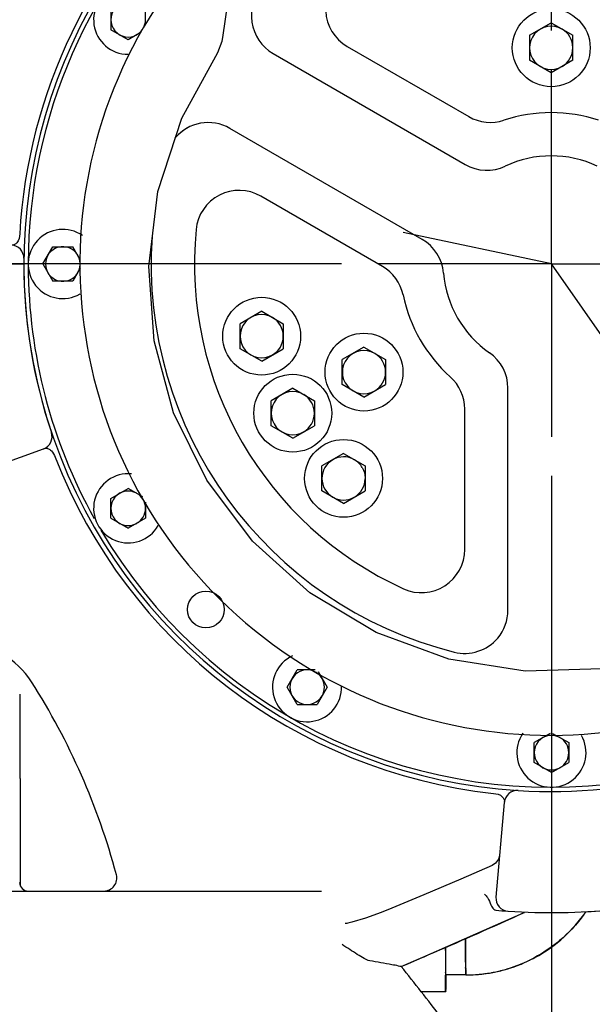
# Model space of a CAD drawing. Header units: millimetres. Extents: x 4086 to 10416, y 123 to 1549.
# Tile 247 of 256: x 9373 to 9395, y 1093 to 1131. Entities that reach past the tile are written whole.
import ezdxf

# ---------------------------------------------------------------- set-up
doc = ezdxf.new("R2010")
doc.units = ezdxf.units.MM
doc.linetypes.add('CENTER', pattern=[0.6, 0.375, -0.075, 0.075, -0.075])
for name, color, linetype in [('中心线', 7, 'Continuous'), ('尺寸标注', 7, 'Continuous'), ('运动范围', 7, 'Continuous')]:
    doc.layers.add(name, color=color, linetype=linetype)
doc.styles.add('思源黑', font='SourceHanSansCN-Normal.ttf')
doc.dimstyles.new('尺寸标注_1_6比例中六', dxfattribs={"dimtxt": 10, "dimasz": 8, "dimexe": 2, "dimexo": 1.5, "dimgap": 1, "dimtad": 1, "dimdec": 1, "dimlfac": 6, "dimdsep": 46, "dimtxsty": '思源黑', "dimcen": 0.09, "dimadec": 0, "dimazin": 0, "dimtp": 0.01, "dimtm": 0.01, "dimtfac": 1, "dimtdec": 1, "dimtofl": 0, "dimtmove": 0, "dimatfit": 3, "dimfxl": 1, "dimtolj": 1, "dimarcsym": 0})

# ---------------------------------------------------------------- blocks, each defined once
blk = doc.blocks.new('*D665')
at = {"layer": 'Defpoints', "color": 0}
for p in [(9304.882, 1121.465), (9386.488, 1121.465), (9340.564, 1038.131)]:
    blk.add_point(p, dxfattribs=at)
at = {"layer": '尺寸标注', "color": 0, "linetype": 'Continuous', "lineweight": -2}
for p, q in [((9384.988, 1121.465), (9302.882, 1121.465)), ((9304.882, 1046.131), (9304.882, 1113.465)), ((9339.064, 1038.131), (9302.882, 1038.131))]:
    blk.add_line(p, q, dxfattribs=at)
at = {"layer": '尺寸标注', "color": 0}
for points in [[(9306.215, 1113.465), (9303.549, 1113.465), (9304.882, 1121.465)], [(9303.549, 1046.131), (9306.215, 1046.131), (9304.882, 1038.131)]]:
    blk.add_solid(points, dxfattribs=at)
at = {"layer": '尺寸标注', "color": 0, "insert": (9293.527, 1079.97), "char_height": 10, "attachment_point": 2, "rotation": 90, "style": '思源黑'}
blk.add_mtext('\\A1;500', dxfattribs=at)
blk = doc.blocks.new('*D666')
at = {"layer": 'Defpoints', "color": 0}
for p in [(9304.882, 1251.465), (9386.414, 1251.465), (9386.488, 1121.465)]:
    blk.add_point(p, dxfattribs=at)
at = {"layer": '尺寸标注', "color": 0, "linetype": 'Continuous', "lineweight": -2}
for p, q in [((9384.914, 1251.465), (9302.882, 1251.465)), ((9304.882, 1129.465), (9304.882, 1243.465)), ((9384.988, 1121.465), (9302.882, 1121.465))]:
    blk.add_line(p, q, dxfattribs=at)
at = {"layer": '尺寸标注', "color": 0}
for points in [[(9306.215, 1243.465), (9303.549, 1243.465), (9304.882, 1251.465)], [(9303.549, 1129.465), (9306.215, 1129.465), (9304.882, 1121.465)]]:
    blk.add_solid(points, dxfattribs=at)
at = {"layer": '尺寸标注', "color": 0, "insert": (9293.527, 1186.615), "char_height": 10, "attachment_point": 2, "rotation": 90, "style": '思源黑'}
blk.add_mtext('\\A1;780', dxfattribs=at)
blk = doc.blocks.new('*D668')
at = {"layer": 'Defpoints', "color": 0}
for p in [(9651.931, 1121.465), (9364.758, 1034.002), (9651.931, 840.007)]:
    blk.add_point(p, dxfattribs=at)
at = {"layer": '尺寸标注', "color": 0, "linetype": 'Continuous', "lineweight": -2}
for p, q in [((9651.931, 1119.965), (9651.931, 838.007)), ((9364.758, 1032.502), (9364.758, 838.007)), ((9372.758, 840.007), (9643.931, 840.007))]:
    blk.add_line(p, q, dxfattribs=at)
at = {"layer": '尺寸标注', "color": 0}
for points in [[(9372.758, 841.34), (9372.758, 838.674), (9364.758, 840.007)], [(9643.931, 838.674), (9643.931, 841.34), (9651.931, 840.007)]]:
    blk.add_solid(points, dxfattribs=at)
at = {"layer": '尺寸标注', "color": 0, "insert": (9508.334, 851.376), "char_height": 10, "attachment_point": 2, "style": '思源黑'}
blk.add_mtext('\\A1;1723', dxfattribs=at)
blk = doc.blocks.new('*D671')
at = {"layer": 'Defpoints', "color": 0}
for p in [(9435.833, 1121.465), (9364.758, 1034.002), (9435.833, 876.788)]:
    blk.add_point(p, dxfattribs=at)
at = {"layer": '尺寸标注', "color": 0, "linetype": 'Continuous', "lineweight": -2}
for p, q in [((9435.833, 1119.965), (9435.833, 874.788)), ((9364.758, 1032.502), (9364.758, 874.788)), ((9372.758, 876.788), (9427.833, 876.788))]:
    blk.add_line(p, q, dxfattribs=at)
at = {"layer": '尺寸标注', "color": 0}
for points in [[(9372.758, 878.121), (9372.758, 875.454), (9364.758, 876.788)], [(9427.833, 875.454), (9427.833, 878.121), (9435.833, 876.788)]]:
    blk.add_solid(points, dxfattribs=at)
at = {"layer": '尺寸标注', "color": 0, "insert": (9400.059, 888.143), "char_height": 10, "attachment_point": 2, "style": '思源黑'}
blk.add_mtext('\\A1;426.5', dxfattribs=at)
blk = doc.blocks.new('*D674')
at = {"layer": 'Defpoints', "color": 0}
for p in [(9393.098, 1380.298), (9705.708, 1380.298), (9397.002, 1038.131)]:
    blk.add_point(p, dxfattribs=at)
at = {"layer": '尺寸标注', "color": 0, "linetype": 'Continuous', "lineweight": -2}
for p, q in [((9394.598, 1380.298), (9707.708, 1380.298)), ((9705.708, 1046.131), (9705.708, 1372.298)), ((9398.502, 1038.131), (9707.708, 1038.131))]:
    blk.add_line(p, q, dxfattribs=at)
at = {"layer": '尺寸标注', "color": 0}
for points in [[(9707.041, 1372.298), (9704.375, 1372.298), (9705.708, 1380.298)], [(9704.375, 1046.131), (9707.041, 1046.131), (9705.708, 1038.131)]]:
    blk.add_solid(points, dxfattribs=at)
at = {"layer": '尺寸标注', "color": 0, "insert": (9694.339, 1209.225), "char_height": 10, "attachment_point": 2, "rotation": 90, "style": '思源黑'}
blk.add_mtext('\\A1;2053', dxfattribs=at)
blk = doc.blocks.new('*D678')
at = {"layer": 'Defpoints', "color": 0}
for p in [(9393.081, 1114.798), (9364.758, 1034.002), (9393.081, 985.814)]:
    blk.add_point(p, dxfattribs=at)
at = {"layer": '尺寸标注', "color": 0, "linetype": 'Continuous', "lineweight": -2}
for p, q in [((9393.081, 1113.298), (9393.081, 983.814)), ((9364.758, 1032.502), (9364.758, 983.814)), ((9372.758, 985.814), (9385.081, 985.814))]:
    blk.add_line(p, q, dxfattribs=at)
at = {"layer": '尺寸标注', "color": 0}
for points in [[(9372.758, 987.147), (9372.758, 984.48), (9364.758, 985.814)], [(9385.081, 984.48), (9385.081, 987.147), (9393.081, 985.814)]]:
    blk.add_solid(points, dxfattribs=at)
at = {"layer": '尺寸标注', "color": 0, "insert": (9379.199, 997.169), "char_height": 10, "attachment_point": 2, "style": '思源黑'}
blk.add_mtext('\\A1;170', dxfattribs=at)

msp = doc.modelspace()

# ---------------------------------------------------------------- linework, layer by layer
at = {"layer": '中心线', "color": 7, "linetype": 'CENTER', "ltscale": 20}
msp.add_line((9393.081, 1121.465), (9393.08, 1244.798), dxfattribs=at)
at = {"layer": '运动范围', "color": 7, "linetype": 'Continuous'}
for p, q in [((9376.101, 1131.266), (9376.101, 1130.496)), ((9377.434, 1130.678), (9377.434, 1131.266)), ((9392.236, 1130.279), (9393.069, 1130.76)), ((9393.069, 1130.76), (9393.903, 1130.279)), ((9376.768, 1130.111), (9376.101, 1130.496)), ((9377.266, 1130.399), (9376.768, 1130.111)), ((9380.416, 1130.198), (9380.416, 1130.198)), ((9392.236, 1130.279), (9392.236, 1129.317)), ((9393.903, 1129.317), (9393.903, 1130.279)), ((9385.21, 1129.851), (9389.896, 1127.146)), ((9378.838, 1127.091), (9380.143, 1129.478)), ((9380.143, 1129.478), (9380.228, 1129.619)), ((9382.35, 1129.578), (9389.757, 1125.301)), ((9393.069, 1128.836), (9392.236, 1129.317)), ((9393.903, 1129.317), (9393.069, 1128.836)), ((9388.091, 1122.415), (9380.684, 1126.691)), ((9386.562, 1121.373), (9381.877, 1124.078)), ((9393.081, 1121.465), (9387.365, 1122.679)), ((9373.475, 1121.465), (9373.86, 1122.131)), ((9373.86, 1122.131), (9374.629, 1122.131)), ((9374.92, 1121.628), (9374.629, 1122.131)), ((9368.076, 1121.465), (9372.743, 1121.465)), ((9373.475, 1121.465), (9373.86, 1120.798)), ((9393.07, 1121.465), (9395.46, 1118.051)), ((9374.92, 1121.302), (9374.629, 1120.798)), ((9374.629, 1120.798), (9373.86, 1120.798)), ((9381.911, 1119.645), (9381.078, 1119.164)), ((9381.911, 1119.645), (9382.744, 1119.164)), ((9381.078, 1118.201), (9381.078, 1119.164)), ((9382.744, 1119.164), (9382.744, 1118.201)), ((9381.911, 1117.72), (9381.078, 1118.201)), ((9381.911, 1117.72), (9382.744, 1118.201)), ((9385.853, 1118.26), (9385.019, 1117.779)), ((9385.853, 1118.26), (9386.686, 1117.779)), ((9385.019, 1116.817), (9385.019, 1117.779)), ((9386.686, 1117.779), (9386.686, 1116.817)), ((9383.11, 1116.677), (9382.277, 1116.196)), ((9383.11, 1116.677), (9383.944, 1116.196)), ((9385.853, 1116.336), (9385.019, 1116.817)), ((9385.853, 1116.336), (9386.686, 1116.817)), ((9391.403, 1108.125), (9391.403, 1116.677)), ((9382.277, 1115.233), (9382.277, 1116.196)), ((9383.944, 1116.196), (9383.944, 1115.233)), ((9389.737, 1110.464), (9389.737, 1115.874)), ((9373.808, 1114.971), (9373.812, 1114.971)), ((9383.11, 1114.752), (9382.277, 1115.233)), ((9383.11, 1114.752), (9383.944, 1115.233)), ((9370.058, 1113.087), (9373.505, 1114.341)), ((9385.066, 1114.163), (9384.232, 1113.682)), ((9385.066, 1114.163), (9385.899, 1113.682)), ((9384.232, 1112.72), (9384.232, 1113.682)), ((9385.899, 1113.682), (9385.899, 1112.72)), ((9376.101, 1112.433), (9376.768, 1112.818)), ((9377.332, 1112.492), (9376.768, 1112.818)), ((9385.066, 1112.239), (9384.232, 1112.72)), ((9385.066, 1112.239), (9385.899, 1112.72)), ((9376.101, 1111.663), (9376.101, 1112.433)), ((9377.434, 1112.287), (9377.434, 1111.663)), ((9376.101, 1111.663), (9376.768, 1111.278)), ((9377.434, 1111.663), (9376.768, 1111.278)), ((9382.891, 1105.154), (9383.276, 1105.821)), ((9383.975, 1105.821), (9383.276, 1105.821)), ((9384.085, 1105.753), (9384.431, 1105.154)), ((9383.276, 1104.488), (9382.891, 1105.154)), ((9384.431, 1105.154), (9384.046, 1104.488)), ((9372.6, 1103.906), (9372.6, 1104.881)), ((9383.276, 1104.488), (9384.046, 1104.488)), ((9372.601, 1101.631), (9372.601, 1103.906)), ((9393.033, 1103.375), (9392.411, 1103.016)), ((9393.122, 1103.375), (9393.744, 1103.016)), ((9392.411, 1102.246), (9392.411, 1103.016)), ((9393.744, 1103.016), (9393.744, 1102.246)), ((9393.078, 1101.861), (9392.411, 1102.246)), ((9393.078, 1101.861), (9393.744, 1102.246)), ((9372.602, 1101.631), (9372.602, 1097.534)), ((9391.261, 1100.716), (9390.941, 1097.063)), ((9390.927, 1098.367), (9390.795, 1098.282)), ((9349.4, 1097.298), (9384.218, 1097.298)), ((9387.567, 1094.509), (9391.996, 1096.462)), ((9391.799, 1096.362), (9391.859, 1096.389)), ((9391.859, 1096.389), (9392.001, 1096.452)), ((9392.001, 1096.452), (9392.038, 1096.469)), ((9385.133, 1096.052), (9385.132, 1096.052)), ((9391.529, 1096.241), (9391.586, 1096.266)), ((9391.586, 1096.266), (9391.799, 1096.362)), ((9389.767, 1095.473), (9389.767, 1095.472)), ((9389.767, 1095.473), (9389.767, 1095.472)), ((9389.767, 1095.341), (9389.767, 1095.472)), ((9389.767, 1095.465), (9389.767, 1095.357)), ((9389.767, 1095.357), (9389.767, 1095.341)), ((9389.767, 1095.357), (9389.767, 1095.342)), ((9389.767, 1095.342), (9389.767, 1095.341)), ((9389.767, 1095.341), (9389.768, 1095.156)), ((9388.989, 1095.132), (9388.989, 1095.083)), ((9388.989, 1095.132), (9388.989, 1095.083)), ((9389.768, 1095.156), (9389.768, 1095.118)), ((9389.768, 1095.156), (9389.768, 1095.118)), ((9389.768, 1095.156), (9389.768, 1095.121)), ((9389.768, 1095.121), (9389.768, 1095.118)), ((9389.769, 1094.924), (9389.769, 1094.91)), ((9389.769, 1094.924), (9389.769, 1094.911)), ((9387.287, 1094.389), (9388.035, 1094.715)), ((9387.287, 1094.389), (9387.567, 1094.509)), ((9387.567, 1094.509), (9388.142, 1094.755)), ((9389.77, 1094.721), (9389.77, 1094.662)), ((9389.77, 1094.721), (9389.77, 1094.662)), ((9389.77, 1094.719), (9389.77, 1094.662)), ((9389.77, 1094.662), (9389.771, 1094.562)), ((9389.77, 1094.662), (9389.771, 1094.562)), ((9389.771, 1094.562), (9389.771, 1094.552)), ((9389.771, 1094.562), (9389.771, 1094.552)), ((9389, 1094.156), (9389, 1094.148)), ((9389, 1094.148), (9389, 1094.156)), ((9389, 1094.148), (9389, 1094.156)), ((9389.772, 1094.352), (9389.773, 1094.288)), ((9389.773, 1094.288), (9389.772, 1094.352)), ((9389.773, 1094.288), (9389.773, 1094.288)), ((9389.778, 1094.065), (9389.003, 1094.065)), ((9388.039, 1093.431), (9389.003, 1093.431))]:
    msp.add_line(p, q, dxfattribs=at)
at = {"layer": '运动范围', "color": 7, "linetype": 'CENTER', "ltscale": 20}
for q in [(9386.414, 1121.465), (9393.081, 1114.798), (9416.65, 1121.465)]:
    msp.add_line((9393.081, 1121.465), q, dxfattribs=at)
at = {"layer": '运动范围', "color": 7, "linetype": 'Continuous'}
for points in [[(9380.416, 1130.198), (9380.737, 1132.422), (9381.156, 1134.807)], [(9380.228, 1129.619), (9380.39, 1130.054), (9380.416, 1130.198)], [(9397.638, 1106.441), (9395.025, 1105.865), (9392.066, 1105.766), (9389.127, 1106.234), (9386.325, 1107.257), (9383.768, 1108.795), (9381.563, 1110.781), (9379.792, 1113.127), (9378.518, 1115.731), (9377.769, 1118.501), (9377.561, 1121.367), (9377.912, 1124.258), (9378.838, 1127.091)], [(9391.081, 1098.654), (9391.044, 1098.523), (9390.927, 1098.367)], [(9390.795, 1098.282), (9389.591, 1097.759), (9388.164, 1097.151), (9386.933, 1096.637)], [(9386.933, 1096.637), (9386.514, 1096.47), (9385.915, 1096.256)], [(9385.237, 1096.058), (9385.195, 1096.05), (9385.133, 1096.052)], [(9385.915, 1096.256), (9385.388, 1096.097), (9385.237, 1096.058)]]:
    msp.add_lwpolyline(points, dxfattribs=at)
for centre, radius in [((9393.07, 1129.798), 1.5), ((9381.911, 1118.682), 1.5), ((9385.853, 1117.298), 1.5), ((9383.11, 1115.715), 1.5), ((9385.066, 1113.201), 1.5), ((9379.762, 1108.147), 0.708)]:
    msp.add_circle(centre, radius, dxfattribs=at)
at = {"layer": '运动范围', "color": 7, "linetype": 'Continuous', "lineweight": -2}
msp.add_arc((9393.098, 1121.465), 258.833, 305, 168, dxfattribs=at)
at = {"layer": '运动范围', "color": 7, "linetype": 'Continuous'}
for centre, radius, start, end in [((9393.098, 1121.465), 42.735, 304.0429, 89.0429), ((9393.08, 1121.465), 20.526, 131.7698, 176.7386), ((9393.079, 1121.465), 20.333, 132.2184, 266.367), ((9393.079, 1121.465), 20.167, 132.7021, 179.9046), ((9393.079, 1121.465), 20.167, 210.5564, 47.3844), ((9393.072, 1121.465), 18.167, 140.1588, 39.8838), ((9386.044, 1131.295), 1.667, 125.5567, 240), ((9376.768, 1130.881), 1.333, 25.2719, 270), ((9383.184, 1131.021), 1.667, 135.9703, 240), ((9376.768, 1130.881), 0.667, 60.2417, 299.7583), ((9376.768, 1130.881), 0.667, 330.5742, 359.5168), ((9393.07, 1129.798), 0.833, 60.232, 299.768), ((9393.07, 1129.798), 0.833, 0.4638, 59.768), ((9376.768, 1130.881), 0.667, 300.2417, 325.2216), ((9393.07, 1129.798), 0.833, 300.232, 359.5362), ((9390.729, 1128.59), 1.667, 240, 288.1897), ((9393.07, 1121.465), 5.833, 71.8103, 108.1897), ((9379.85, 1125.248), 1.667, 60, 140.3401), ((9379.85, 1125.248), 1.667, 100.3356, 139.0811), ((9393.07, 1121.465), 4.167, 64.8499, 115.1501), ((9390.591, 1126.745), 1.667, 240, 295.1501), ((9381.044, 1122.635), 1.667, 60, 174.4433), ((9374.245, 1121.465), 1.333, 55.3776, 300), ((9393.07, 1121.465), 13.75, 174.4433, 245.5567), ((9372.248, 1121.692), 0.5, 359.3752, 86.5246), ((9393.069, 1121.465), 15.417, 176.037, 255.9703), ((9387.257, 1120.971), 1.667, 4.8499, 60), ((9374.245, 1121.465), 0.667, 30.4185, 329.5816), ((9374.245, 1121.465), 0.667, 3.0846, 29.5815), ((9393.076, 1121.465), 20.333, 180, 198.6248), ((9374.245, 1121.465), 0.667, 330.4185, 357.0116), ((9393.079, 1121.465), 20.167, 180.2246, 209.0858), ((9385.729, 1119.929), 1.667, 11.8103, 60), ((9393.07, 1121.465), 4.167, 184.8499, 235.1501), ((9393.07, 1121.465), 5.833, 191.8103, 228.1897), ((9381.912, 1118.682), 0.833, 60.232, 299.768), ((9381.912, 1118.682), 0.833, 0.4638, 59.768), ((9381.912, 1118.682), 0.833, 300.232, 359.5362), ((9385.853, 1117.298), 0.833, 60.232, 299.768), ((9385.853, 1117.298), 0.833, 0.4638, 59.768), ((9389.736, 1116.677), 1.667, 0, 55.1501), ((9385.853, 1117.298), 0.833, 300.232, 359.5362), ((9388.07, 1115.874), 1.667, 0, 48.1897), ((9383.111, 1115.715), 0.833, 60.232, 299.768), ((9383.111, 1115.715), 0.833, 0.4638, 59.768), ((9383.111, 1115.715), 0.833, 300.232, 359.5362), ((9373.334, 1114.811), 0.5, 290, 18.6248), ((9393.08, 1121.465), 20.526, 201.2614, 263.7386), ((9385.067, 1113.2), 0.833, 60.2289, 179.9998), ((9385.067, 1113.2), 0.833, 30.0027, 59.7685), ((9376.768, 1112.048), 1.333, 84.6022, 330), ((9385.067, 1113.201), 0.833, 180.0029, 239.9971), ((9385.067, 1113.2), 0.833, 300.9157, 358.855), ((9376.768, 1112.048), 0.667, 60.2417, 299.7583), ((9376.768, 1112.048), 0.667, 0.4832, 59.7583), ((9385.067, 1113.2), 0.833, 240.0002, 299.0843), ((9376.768, 1112.048), 0.667, 300.2416, 359.5169), ((9388.07, 1110.464), 1.667, 245.5567, 0), ((9389.736, 1108.125), 1.667, 319.6592, 0), ((9389.736, 1108.125), 1.667, 255.9651, 319.6626), ((9370.234, 1103.565), 3.333, 32.4878, 59.69), ((9383.661, 1105.154), 1.333, 114.8768, 1.7936), ((9383.662, 1105.154), 0.667, 30.4185, 329.5815), ((9383.662, 1105.154), 0.667, 330.4184, 29.5816), ((9350.552, 1091.032), 26.667, 14.9848, 32.4878), ((9393.078, 1102.631), 1.333, 145.9811, 30), ((9393.078, 1102.631), 0.667, 60.2417, 299.7583), ((9393.078, 1102.631), 0.667, 0.4831, 59.7584), ((9393.078, 1102.631), 0.667, 300.2417, 359.5168), ((9393.076, 1121.465), 20.333, 266.3752, 285), ((9391.759, 1100.673), 0.5, 86.3752, 175), ((9375.829, 1097.798), 0.5, 270, 14.9848), ((9372.916, 1097.631), 0.333, 180, 270), ((9393.076, 1121.465), 25, 266.1694, 285), ((9393.087, 1121.465), 25, 272.7289, 284.9548), ((9391.439, 1097.019), 0.5, 175, 266.1694), ((9389.778, 1099.681), 5.617, 281.3793, 324.0029), ((9393.083, 1121.465), 25, 265.0845, 266.1486), ((9389.787, 1099.675), 5.606, 323.9442, 324.5873), ((9389.778, 1099.682), 5.617, 323.9999, 324.6197), ((9389.773, 1099.685), 5.623, 324.1127, 324.6778), ((9389.792, 1099.672), 5.6, 324.5873, 325.358), ((9389.781, 1099.679), 5.613, 324.6196, 325.4483), ((9389.773, 1099.685), 5.623, 324.6778, 325.3726), ((9289.426, 1324.395), 249.959, 293.26159, 294.10937), ((9617.896, 1095.581), 228.907, 180.11244, 180.38068), ((9455.961, 1094.998), 66.192, 180.38583, 180.55898), ((9464.362, 1095.067), 74.593, 180.39558, 180.54923), ((9464.128, 1095.065), 74.359, 180.39533, 180.55124), ((9389.773, 1099.692), 5.629, 290.0109, 299.9894), ((9389.775, 1099.688), 5.624, 290.0058, 296.0436), ((9322.501, 1041.976), 83.333, 37.26349, 38.97384), ((9402.237, 1094.401), 13.239, 180.81, 181.0591), ((9402.205, 1094.4), 13.207, 180.8116, 181.0593), ((9401.348, 1094.387), 12.35, 180.8053, 181.1085), ((9393.252, 1094.226), 4.252, 181.0577, 181.7212), ((9390.317, 1094.139), 1.317, 181.7358, 182.4829), ((9390.317, 1094.139), 1.316, 181.7357, 182.4838), ((9413.894, 1094.56), 24.123, 180.6448, 180.8434), ((9413.886, 1094.559), 24.115, 180.6449, 180.8434), ((9399.006, 1094.334), 9.233, 180.801, 181.3067), ((9398.999, 1094.333), 9.226, 180.8008, 181.3073), ((9389.777, 1099.698), 5.633, 270.0169, 281.3624), ((9389.777, 1099.696), 5.632, 270.015, 280.6173), ((9389.777, 1099.694), 5.629, 270.0112, 279.9889), ((9389.781, 1099.667), 5.602, 279.9967, 280.6299), ((9389.778, 1099.682), 5.618, 280.6324, 285.8537), ((9389.778, 1099.682), 5.618, 280.6324, 285.8073), ((9389.782, 1099.663), 5.598, 280.6251, 281.375), ((9389.779, 1099.681), 5.616, 285.8072, 290.0003), ((9389.779, 1099.68), 5.616, 285.8537, 290.0003), ((9448.164, 1094.385), 59.171, 180.49541, 180.64363), ((9448.162, 1094.385), 59.169, 180.4954, 180.64363), ((9418.14, 1094.046), 29.146, 180.6394, 180.9368), ((9418.139, 1094.046), 29.145, 180.6394, 180.9368), ((9364.571, 1093.981), 24.441, 359.0349, 359.3893), ((9364.572, 1093.981), 24.44, 359.0349, 359.3893), ((9329.832, 1094.385), 59.182, 359.35638, 359.50468), ((9329.834, 1094.385), 59.18, 359.35638, 359.50469), ((9398.51, 1093.727), 9.513, 180.9533, 181.3429), ((9398.51, 1093.727), 9.513, 180.9533, 181.3429), ((9389.53, 1093.475), 0.529, 182.9955, 183.2695), ((9379.489, 1093.728), 9.521, 358.6572, 359.0473), ((9379.489, 1093.728), 9.52, 358.6571, 359.0474)]:
    msp.add_arc(centre, radius, start, end, dxfattribs=at)
for points, knots in [([(9372.588, 1122.632), (9372.581, 1122.511), (9372.554, 1122.295), (9372.352, 1122.185), (9372.278, 1122.191)], [0, 0, 0, 0, 0.623112, 1, 1, 1, 1]), ([(9373.747, 1114.315), (9373.769, 1114.3), (9373.858, 1114.219), (9373.917, 1114.109), (9373.952, 1114.021)], [0, 0, 0, 0, 0.215143, 1, 1, 1, 1]), ([(9390.842, 1101.061), (9390.963, 1101.048), (9391.176, 1101.01), (9391.276, 1100.802), (9391.266, 1100.729)], [0, 0, 0, 0, 0.623502, 1, 1, 1, 1]), ([(9390.746, 1096.76), (9390.76, 1096.732), (9390.803, 1096.651), (9390.877, 1096.562), (9390.941, 1096.556)], [0, 0, 0, 0, 0.328203, 1, 1, 1, 1]), ([(9386.077, 1094.612), (9386.001, 1094.626), (9385.838, 1094.712), (9385.485, 1094.922), (9385.206, 1095.11), (9385.008, 1095.233)], [0, 0, 0, 0, 0.18688, 0.436545, 1, 1, 1, 1]), ([(9387.287, 1094.389), (9387.253, 1094.389), (9387.136, 1094.425), (9386.732, 1094.484), (9386.363, 1094.562), (9386.077, 1094.612)], [0, 0, 0, 0, 0.082358, 0.292099, 1, 1, 1, 1]), ([(9389, 1094.148), (9389, 1094.141), (9389.001, 1094.119), (9389.001, 1094.097), (9389.002, 1094.081)], [0, 0, 0, 0, 0.319897, 1, 1, 1, 1]), ([(9389.776, 1094.123), (9389.775, 1094.134), (9389.774, 1094.189), (9389.774, 1094.244), (9389.773, 1094.288)], [0, 0, 0, 0, 0.190841, 1, 1, 1, 1]), ([(9389.776, 1094.123), (9389.776, 1094.108), (9389.782, 1094.096), (9389.774, 1094.065), (9389.778, 1094.065)], [0, 0, 0, 0, 0.748156, 1, 1, 1, 1]), ([(9389.778, 1094.065), (9389.774, 1094.065), (9389.782, 1094.096), (9389.776, 1094.108), (9389.776, 1094.123)], [0, 0, 0, 0, 0.25192, 1, 1, 1, 1]), ([(9389.776, 1094.123), (9389.776, 1094.108), (9389.782, 1094.096), (9389.774, 1094.065), (9389.778, 1094.065)], [0, 0, 0, 0, 0.748159, 1, 1, 1, 1]), ([(9389, 1093.503), (9388.999, 1093.533), (9388.996, 1093.718), (9388.995, 1093.904), (9388.994, 1094.06)], [0, 0, 0, 0, 0.160434, 1, 1, 1, 1]), ([(9389.002, 1094.081), (9389.002, 1094.076), (9389.003, 1094.054), (9389.005, 1094.074), (9389.005, 1094.079)], [0, 0, 0, 0, 0.536305, 1, 1, 1, 1]), ([(9389.003, 1094.065), (9389.002, 1094.065), (9389.004, 1094.074), (9389.002, 1094.077), (9389.002, 1094.081)], [0, 0, 0, 0, 0.252662, 1, 1, 1, 1]), ([(9389.013, 1094.064), (9389.013, 1094.001), (9389.011, 1093.815), (9389.01, 1093.629), (9389.007, 1093.506)], [0, 0, 0, 0, 0.33523, 1, 1, 1, 1]), ([(9389, 1093.504), (9389, 1093.498), (9389.001, 1093.478), (9389.001, 1093.458), (9389.002, 1093.444)], [0, 0, 0, 0, 0.324908, 1, 1, 1, 1]), ([(9389, 1093.504), (9389, 1093.498), (9389.001, 1093.479), (9389.001, 1093.46), (9389.002, 1093.447)], [0, 0, 0, 0, 0.318007, 1, 1, 1, 1]), ([(9389.002, 1093.447), (9389.002, 1093.45), (9389.001, 1093.469), (9389, 1093.488), (9389, 1093.503)], [0, 0, 0, 0, 0.182807, 1, 1, 1, 1]), ([(9389.002, 1093.447), (9389.002, 1093.443), (9389.003, 1093.44), (9389.002, 1093.431), (9389.003, 1093.431)], [0, 0, 0, 0, 0.745906, 1, 1, 1, 1]), ([(9389.002, 1093.444), (9389.002, 1093.441), (9389.003, 1093.438), (9389.002, 1093.431), (9389.003, 1093.431)], [0, 0, 0, 0, 0.745275, 1, 1, 1, 1]), ([(9389.003, 1093.431), (9389.002, 1093.431), (9389.003, 1093.439), (9389.002, 1093.441), (9389.002, 1093.444)], [0, 0, 0, 0, 0.249312, 1, 1, 1, 1])]:
    msp.add_open_spline(points, degree=3, knots=knots, dxfattribs=at)
for points in [[(9373.521, 1114.346), (9373.555, 1114.36), (9373.595, 1114.366), (9373.632, 1114.361)], [(9373.632, 1114.361), (9373.673, 1114.356), (9373.714, 1114.339), (9373.747, 1114.315)], [(9385.789, 1113.617), (9385.858, 1113.497), (9385.897, 1113.355), (9385.9, 1113.217)], [(9390.501, 1097.181), (9390.538, 1097.135), (9390.575, 1097.088), (9390.612, 1097.042)], [(9390.612, 1097.042), (9390.676, 1096.96), (9390.7, 1096.853), (9390.746, 1096.76)], [(9394.329, 1096.389), (9393.797, 1095.653), (9393.06, 1095.034), (9392.245, 1094.635)], [(9394.329, 1096.389), (9393.87, 1095.755), (9393.264, 1095.208), (9392.587, 1094.817)], [(9389.768, 1095.118), (9389.768, 1095.193), (9389.767, 1095.267), (9389.767, 1095.341)], [(9389.768, 1095.118), (9389.768, 1095.193), (9389.767, 1095.267), (9389.767, 1095.341)], [(9388.989, 1095.083), (9388.989, 1095.006), (9388.989, 1094.93), (9388.99, 1094.854)], [(9388.989, 1095.083), (9388.989, 1095.006), (9388.989, 1094.93), (9388.99, 1094.854)], [(9388.99, 1094.854), (9388.99, 1094.746), (9388.99, 1094.638), (9388.991, 1094.53)], [(9388.99, 1094.854), (9388.99, 1094.746), (9388.99, 1094.638), (9388.991, 1094.53)], [(9389.768, 1095.118), (9389.768, 1095.054), (9389.768, 1094.989), (9389.769, 1094.924)], [(9389.769, 1094.91), (9389.768, 1094.98), (9389.768, 1095.049), (9389.768, 1095.118)], [(9389.769, 1094.91), (9389.768, 1094.98), (9389.768, 1095.049), (9389.768, 1095.118)], [(9389.769, 1094.911), (9389.769, 1094.847), (9389.769, 1094.783), (9389.77, 1094.719)], [(9389.77, 1094.721), (9389.769, 1094.784), (9389.769, 1094.847), (9389.769, 1094.91)], [(9389.77, 1094.721), (9389.769, 1094.784), (9389.769, 1094.847), (9389.769, 1094.91)], [(9389.769, 1094.91), (9389.769, 1094.847), (9389.769, 1094.784), (9389.77, 1094.721)], [(9388.991, 1094.53), (9388.991, 1094.456), (9388.992, 1094.381), (9388.992, 1094.307)], [(9388.991, 1094.53), (9388.991, 1094.456), (9388.992, 1094.381), (9388.992, 1094.307)], [(9389.771, 1094.552), (9389.77, 1094.608), (9389.77, 1094.665), (9389.77, 1094.721)], [(9389.771, 1094.552), (9389.77, 1094.608), (9389.77, 1094.665), (9389.77, 1094.721)], [(9388.992, 1094.307), (9388.992, 1094.228), (9388.993, 1094.148), (9388.993, 1094.069)], [(9388.992, 1094.307), (9388.992, 1094.227), (9388.993, 1094.147), (9388.993, 1094.068)], [(9388.993, 1094.069), (9388.994, 1094.004), (9388.994, 1093.939), (9388.995, 1093.874)], [(9388.993, 1094.068), (9388.994, 1094.003), (9388.994, 1093.938), (9388.995, 1093.874)], [(9389.012, 1093.874), (9389.012, 1093.937), (9389.013, 1094.001), (9389.013, 1094.064)], [(9389.012, 1093.874), (9389.012, 1093.937), (9389.013, 1094), (9389.013, 1094.064)]]:
    msp.add_open_spline(points, degree=3, dxfattribs=at)

# ---------------------------------------------------------------- dimensions: what is measured, and where the dimension line sits
at = {"layer": '尺寸标注', "color": 7, "linetype": 'Continuous'}
dim = msp.add_linear_dim(base=(9705.708, 1380.298), p1=(9397.002, 1038.131), p2=(9393.098, 1380.298), angle=90, dimstyle='尺寸标注_1_6比例中六', dxfattribs=at)
dim.commit()
dim.dimension.update_dxf_attribs({"geometry": '*D674', "text_midpoint": (9705.708, 1209.225), "dimtype": 160})
at = {"layer": '尺寸标注', "linetype": 'Continuous'}
for base, p1, p2, picture, middle in [((9304.882, 1251.465), (9386.488, 1121.465), (9386.414, 1251.465), '*D666', (9304.882, 1186.615)), ((9304.882, 1121.465), (9340.564, 1038.131), (9386.488, 1121.465), '*D665', (9304.882, 1079.97))]:
    dim = msp.add_linear_dim(base=base, p1=p1, p2=p2, angle=90, dimstyle='尺寸标注_1_6比例中六', dxfattribs=at)
    dim.commit()
    dim.dimension.update_dxf_attribs({"geometry": picture, "text_midpoint": middle, "dimtype": 160})
at = {"layer": '尺寸标注', "color": 7, "linetype": 'Continuous'}
for base, p1, p2, picture, middle in [((9651.931, 840.007), (9364.758, 1034.002), (9651.931, 1121.465), '*D668', (9508.334, 840.007)), ((9435.8334, 876.7876), (9364.7578, 1034.0022), (9435.8334, 1121.4645), '*D671', (9400.0588, 876.7876))]:
    dim = msp.add_linear_dim(base=base, p1=p1, p2=p2, dimstyle='尺寸标注_1_6比例中六', dxfattribs=at)
    dim.commit()
    dim.dimension.update_dxf_attribs({"geometry": picture, "text_midpoint": middle, "dimtype": 160})
dim = msp.add_linear_dim(base=(9393.081, 985.814), p1=(9364.758, 1034.002), p2=(9393.081, 1114.798), text='170', dimstyle='尺寸标注_1_6比例中六', dxfattribs=at)
dim.commit()
dim.dimension.update_dxf_attribs({"geometry": '*D678', "text_midpoint": (9379.199, 985.814), "dimtype": 160})

doc.saveas('drawing.dxf')
